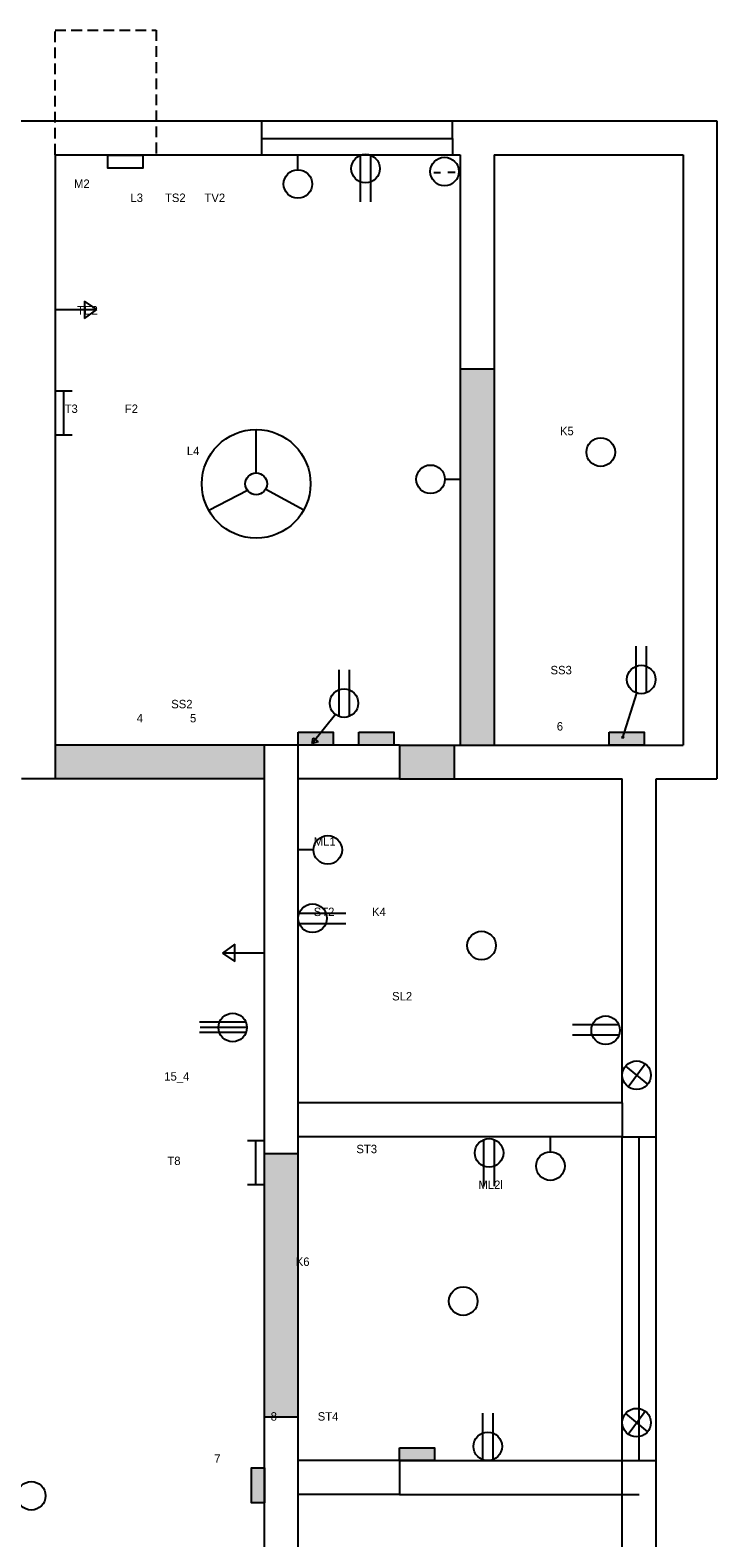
# Model space of a CAD drawing. Header units: inches. Extents: x 382 to 3589, y 252 to 2683.
# Tile 20 of 21: x 3368 to 3571, y 1476 to 1923. Entities that reach past the tile are written whole.
import ezdxf

# ---------------------------------------------------------------- set-up
doc = ezdxf.new("R2010")
doc.units = ezdxf.units.IN
doc.linetypes.add('ACAD_ISO02W100', pattern=[15, 12, -3])
doc.linetypes.add('HIDDEN2', pattern=[4.7625, 3.175, -1.5875])

msp = doc.modelspace()

# ---------------------------------------------------------------- hatches: boundary and pattern name
at = {"linetype": 'HIDDEN2'}
for points in [[(3505.01, 1759.17), (3505.01, 1822.67), (3495.01, 1822.67), (3495.01, 1759.17), (3495.01, 1711.17), (3505.01, 1711.17)], [(3493.24, 1711.17), (3477.01, 1711.17), (3477.01, 1701.17), (3493.24, 1701.17)]]:
    msp.add_hatch(color=2, dxfattribs=at).paths.add_polyline_path(points)
for color, points in [(2, [(3437.01, 1711.17), (3423.01, 1711.17), (3375.01, 1711.17), (3375.01, 1701.17), (3423.01, 1701.17), (3437.01, 1701.17)]), (5, [(3457.38, 1715.01), (3453.79, 1715.01), (3452.06, 1712.88), (3452.94, 1712.17), (3451.09, 1711.67), (3451.42, 1713.4), (3452.06, 1712.88), (3453.79, 1715.01), (3447.01, 1715.01), (3447.01, 1711.17), (3457.38, 1711.17)]), (5, [(3475.31, 1715.01), (3464.94, 1715.01), (3464.94, 1711.17), (3475.31, 1711.17)]), (5, [(3549.49, 1715.01), (3543.63, 1715.01), (3543.21, 1713.68), (3543.5, 1713.58), (3543.04, 1713.13), (3542.94, 1713.77), (3543.21, 1713.68), (3543.63, 1715.01), (3539.12, 1715.01), (3539.12, 1711.17), (3549.49, 1711.17)]), (2, [(3447.01, 1590.08), (3437.01, 1590.08), (3437.01, 1547.17), (3437.01, 1512.2), (3447.01, 1512.2), (3447.01, 1547.17)]), (5, [(3487.38, 1503.01), (3477.01, 1503.01), (3477.01, 1499.17), (3487.38, 1499.17)]), (5, [(3437, 1497.09), (3433.17, 1497.09), (3433.17, 1486.72), (3437, 1486.72)])]:
    msp.add_hatch(color=color).paths.add_polyline_path(points)

# ---------------------------------------------------------------- linework, layer by layer
for p, q in [((3375.01, 1886.17), (3375.01, 1923.07)), ((3375.01, 1923.07), (3404.94, 1923.07)), ((3404.94, 1923.07), (3404.94, 1886.17))]:
    msp.add_line(p, q, dxfattribs=at)
for p, q in [((3240.01, 1896.17), (3370.01, 1896.17)), ((3370.01, 1896.17), (3500.01, 1896.17)), ((3370.01, 1896.17), (3500.01, 1896.17)), ((3500.01, 1896.17), (3571.01, 1896.17)), ((3571.01, 1896.17), (3571.01, 1701.17)), ((3375.01, 1886.17), (3495.01, 1886.17)), ((3375.01, 1886.17), (3375.01, 1701.17)), ((3446.89, 1881.71), (3446.89, 1886.23)), ((3465.33, 1885.96), (3465.33, 1872.2)), ((3468.42, 1886.01), (3468.42, 1872.2)), ((3495.01, 1886.17), (3495.01, 1759.17)), ((3505.01, 1886.17), (3561.01, 1886.17)), ((3505.01, 1886.17), (3505.01, 1759.17)), ((3561.01, 1886.17), (3561.01, 1711.17)), ((3487.15, 1880.93), (3489.16, 1880.93)), ((3491.28, 1881.01), (3493.49, 1881.01)), ((3387.34, 1840.33), (3383.68, 1842.8)), ((3383.68, 1842.8), (3383.68, 1837.62)), ((3375.01, 1840.33), (3387.34, 1840.33)), ((3383.68, 1837.62), (3387.34, 1840.33)), ((3495.01, 1822.67), (3505.01, 1822.67)), ((3375.01, 1816.19), (3380, 1816.19)), ((3377.44, 1816.2), (3377.44, 1803.19)), ((3375.01, 1803.19), (3380, 1803.19)), ((3434.54, 1791.89), (3434.54, 1804.73)), ((3490.42, 1789.98), (3494.94, 1789.98)), ((3431.94, 1786.68), (3420.54, 1780.71)), ((3437.39, 1787.07), (3448.66, 1780.92)), ((3495.01, 1759.17), (3495.01, 1711.17)), ((3505.01, 1759.17), (3505.01, 1711.17)), ((3547.13, 1726.69), (3547.13, 1740.5)), ((3550.22, 1726.73), (3550.22, 1740.5)), ((3459.08, 1719.68), (3459.08, 1733.5)), ((3462.16, 1719.73), (3462.16, 1733.5)), ((3543.04, 1713.13), (3547.33, 1726.62)), ((3458.03, 1720.25), (3451.09, 1711.67)), ((3423.01, 1711.17), (3375.01, 1711.17)), ((3447.01, 1711.17), (3423.01, 1711.17)), ((3437.01, 1701.17), (3437.01, 1711.17)), ((3447.01, 1600.17), (3447.01, 1711.17)), ((3477.01, 1711.17), (3447.01, 1711.17)), ((3451.09, 1711.67), (3451.42, 1713.4)), ((3452.94, 1712.17), (3451.09, 1711.67)), ((3451.42, 1713.4), (3452.94, 1712.17)), ((3477.01, 1711.17), (3548.01, 1711.17)), ((3477.01, 1711.17), (3548.01, 1711.17)), ((3477.01, 1711.17), (3548.01, 1711.17)), ((3477.01, 1711.17), (3477.01, 1701.17)), ((3493.24, 1711.17), (3493.24, 1701.17)), ((3543.04, 1713.13), (3542.94, 1713.77)), ((3542.94, 1713.77), (3543.5, 1713.58)), ((3543.5, 1713.58), (3543.04, 1713.13)), ((3543.04, 1713.13), (3543.04, 1713.13)), ((3548.01, 1711.17), (3561.01, 1711.17)), ((3423.01, 1701.17), (3375.01, 1701.17)), ((3437.01, 1701.17), (3423.01, 1701.17)), ((3437.01, 1595.17), (3437.01, 1701.17)), ((3477.01, 1701.17), (3447.01, 1701.17)), ((3477.01, 1701.17), (3543.01, 1701.17)), ((3543.01, 1605.17), (3543.01, 1701.17)), ((3553.01, 1600.17), (3553.01, 1701.17)), ((3553.01, 1701.17), (3571.01, 1701.17)), ((3451.53, 1680.16), (3447.01, 1680.16)), ((3447.27, 1661.38), (3461.09, 1661.38)), ((3447.32, 1658.3), (3461.09, 1658.3)), ((3428.22, 1652.24), (3424.55, 1649.54)), ((3436.88, 1649.54), (3424.55, 1649.54)), ((3424.55, 1649.54), (3428.22, 1647.06)), ((3428.22, 1647.06), (3428.22, 1652.24)), ((3431.49, 1629.14), (3417.73, 1629.14)), ((3431.81, 1627.53), (3418, 1627.53)), ((3541.98, 1628.33), (3528.22, 1628.33)), ((3431.54, 1626.05), (3417.73, 1626.05)), ((3542.03, 1625.24), (3528.22, 1625.24)), ((3543.97, 1616.08), (3550.51, 1610.71)), ((3544.73, 1609.99), (3549.74, 1616.81)), ((3543.01, 1605.17), (3447.01, 1605.17)), ((3543.01, 1605.17), (3543.01, 1595.17)), ((3447.01, 1595.17), (3447.01, 1600.17)), ((3553.01, 1494.17), (3553.01, 1600.17)), ((3437.01, 1547.17), (3437.01, 1595.17)), ((3543.01, 1595.17), (3447.01, 1595.17)), ((3447.01, 1547.17), (3447.01, 1595.17)), ((3521.71, 1590.7), (3521.71, 1595.22)), ((3543.01, 1494.17), (3543.01, 1595.17)), ((3543.01, 1595.17), (3553.01, 1595.17)), ((3548.01, 1499.17), (3548.01, 1595.17)), ((3431.93, 1594.01), (3436.93, 1594.01)), ((3434.37, 1594.01), (3434.37, 1581)), ((3501.93, 1594.28), (3501.93, 1580.52)), ((3505.02, 1594.33), (3505.02, 1580.52)), ((3447.01, 1590.08), (3437.01, 1590.08)), ((3431.93, 1581), (3436.93, 1581)), ((3437.01, 1489.17), (3437.01, 1547.17)), ((3447.01, 1489.17), (3447.01, 1547.17)), ((3437.01, 1512.2), (3447.01, 1512.2)), ((3501.68, 1499.44), (3501.68, 1513.25)), ((3504.77, 1499.49), (3504.77, 1513.25)), ((3543.97, 1513.12), (3550.51, 1507.76)), ((3544.73, 1507.03), (3549.74, 1513.85)), ((3477.01, 1499.17), (3447.01, 1499.17)), ((3477.01, 1499.17), (3548.01, 1499.17)), ((3477.01, 1499.17), (3477.01, 1489.17)), ((3548.01, 1499.17), (3553.01, 1499.17)), ((3543.01, 1393.17), (3543.01, 1494.17)), ((3553.01, 1388.17), (3553.01, 1494.17)), ((3437.01, 1393.17), (3437.01, 1489.17)), ((3447.01, 1393.17), (3447.01, 1489.17)), ((3477.01, 1489.17), (3447.01, 1489.17)), ((3477.01, 1489.17), (3548.01, 1489.17))]:
    msp.add_line(p, q)
at = {"color": 3}
for p, q in [((3436.19, 1886.17), (3436.19, 1896.17)), ((3492.68, 1890.96), (3492.68, 1896.17)), ((3436.11, 1890.96), (3492.68, 1890.96)), ((3492.68, 1890.96), (3492.68, 1886.17))]:
    msp.add_line(p, q, dxfattribs=at)
at = {"linetype": 'ACAD_ISO02W100'}
msp.add_line((3375.01, 1701.17), (3365.01, 1701.17), dxfattribs=at)
for points in [[(3390.62, 1886.04), (3401, 1886.04), (3401, 1882.21), (3390.62, 1882.21)], [(3447.01, 1715.01), (3457.38, 1715.01), (3457.38, 1711.17), (3447.01, 1711.17)], [(3464.94, 1715.01), (3475.31, 1715.01), (3475.31, 1711.17), (3464.94, 1711.17)], [(3539.12, 1715.01), (3549.49, 1715.01), (3549.49, 1711.17), (3539.12, 1711.17)], [(3477.01, 1503.01), (3487.38, 1503.01), (3487.38, 1499.17), (3477.01, 1499.17)], [(3437, 1497.09), (3437, 1486.72), (3433.17, 1486.72), (3433.17, 1497.09)]]:
    msp.add_lwpolyline(points, close=True)
for centre, radius in [((3466.94, 1882.05), 4.23), ((3490.34, 1881.18), 4.23), ((3446.89, 1877.48), 4.23), ((3434.54, 1788.64), 16.09), ((3536.61, 1798.03), 4.23), ((3434.54, 1788.64), 3.25), ((3486.19, 1789.98), 4.23), ((3548.61, 1730.65), 4.23), ((3460.56, 1723.65), 4.23), ((3455.76, 1680.16), 4.23), ((3451.24, 1659.9), 4.23), ((3501.3, 1651.82), 4.23), ((3427.58, 1627.53), 4.23), ((3538.06, 1626.72), 4.23), ((3547.24, 1613.4), 4.23), ((3503.54, 1590.37), 4.23), ((3521.71, 1586.47), 4.23), ((3495.87, 1546.44), 4.23), ((3547.24, 1510.44), 4.23), ((3503.16, 1503.4), 4.23), ((3367.92, 1488.75), 4.23)]:
    msp.add_circle(centre, radius)

# ---------------------------------------------------------------- texts
at = {"char_height": 2.5, "attachment_point": 1}
for s, insert, width in [('\\P\\P\\P      M2                    \\P                        L3       TS2      TV2\\P\\P\\P\\P\\P\\P\\P\\P       TE2 \\P\\P\\P\\P\\P\\P\\P   T3               F2                  \\P\\P\\P                                          L4\\P\\P\\P\\P\\P\\P\\P\\P\\P\\P\\P\\P\\P\\P\\P\\P\\P\\P                                     SS2\\P                          4               5        \\P                                 ', (3375.01, 1891.32), 123.3176), ('\\P\\P\\P       K5\\P\\P\\P\\P\\P\\P\\P\\P\\P\\P\\P\\P\\P\\P\\P\\P\\P    SS3\\P\\P\\P\\P      6', (3518.02, 1818.04), 52.989), ('\\P\\P\\P\\P\\P        ML1\\P\\P\\P\\P\\P        ST2            K4\\P\\P\\P\\P\\P                               \\P                                 SL2', (3444.16, 1704.73), 106.247), ('           15_4  \\P\\P\\P\\P\\P\\P            T8', (3397.09, 1614.28), 39.9137), ('\\P  \\P\\P\\P         ML2l\\P      ', (3492.02, 1598.84), 75.4403), ('            \\P                      \\P                              K6\\P\\P\\P\\P\\P\\P\\P\\P\\P\\P\\P                      8             ST4\\P\\P\\P    7', (3418.4, 1567.71), 106.7222)]:
    msp.add_mtext(s, dxfattribs=dict(at, insert=insert, width=width))
at = {"linetype": 'HIDDEN2', "insert": (3450.29, 1592.78), "char_height": 2.5, "width": 66.2106, "attachment_point": 1}
msp.add_mtext('               ST3', dxfattribs=at)

doc.saveas('drawing.dxf')
